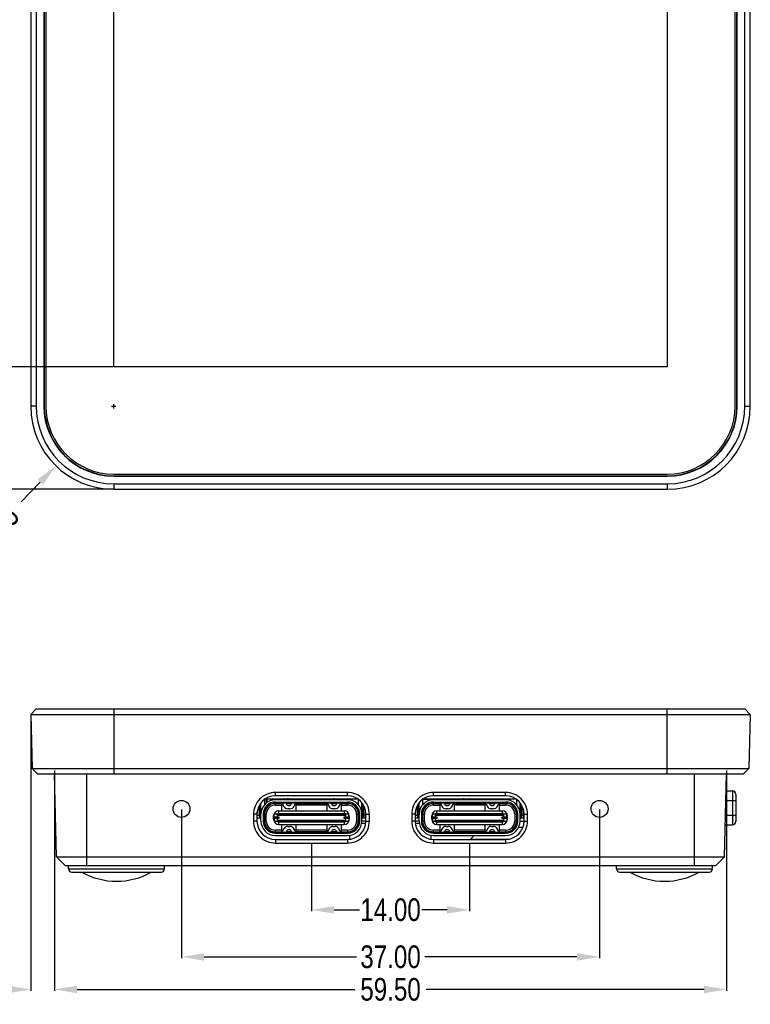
# Model space of a CAD drawing. Header units: inches. Extents: x 305 to 542, y -189 to -15.
# Tile 2 of 7: x 339 to 404, y -189 to -102. Entities that reach past the tile are written whole.
import ezdxf

# ---------------------------------------------------------------- set-up
doc = ezdxf.new("R2010")
doc.units = ezdxf.units.IN
doc.header["$LTSCALE"] = 1.21
doc.header["$MEASUREMENT"] = 0
doc.header["$PDMODE"] = 3
doc.header["$PDSIZE"] = 0.3125
doc.layers.get('0').update_dxf_attribs({"linetype": 'CONTINUOUS'})
doc.layers.get('Defpoints').update_dxf_attribs({"linetype": 'CONTINUOUS'})
doc.layers.add('DIM', color=3, linetype='CONTINUOUS')
doc.styles.get("Standard").update_dxf_attribs({"font": 'txt', "width": 0.8})
doc.dimstyles.get("Standard").update_dxf_attribs({"dimtxt": 0.15625, "dimasz": 0.1875, "dimexe": 0.125, "dimexo": 0.0625, "dimgap": 0.09, "dimtad": 0, "dimtih": 1, "dimtoh": 1, "dimzin": 4, "dimdsep": 46, "dimtxsty": 'Standard', "dimblk": '_FILLED', "dimblk1": '_FILLED', "dimblk2": '_FILLED', "dimcen": 0.09, "dimazin": 1, "dimtp": 0.01, "dimtm": 0.01, "dimtfac": 1, "dimtofl": 0, "dimtmove": 0, "dimatfit": 3, "dimldrblk": '_FILLED', "dimfxl": 1, "dimtolj": 1, "dimtzin": 4, "dimarcsym": 0})

# ---------------------------------------------------------------- blocks, each defined once
blk = doc.blocks.new('_FILLED')
at = {"color": 0, "linetype": 'ByBlock'}
blk.add_solid([(0, 0), (-1, 0.167), (-1, -0.167)], dxfattribs=at)
blk = doc.blocks.new('*D29')
at = {"layer": 'Defpoints', "color": 0}
for p in [(347.353, -59.448), (334.466, -132.888), (347.353, -132.888)]:
    blk.add_point(p, dxfattribs=at)
at = {"layer": 'DIM', "color": 0, "lineweight": -2}
for p, q in [((347.29, -59.448), (334.341, -59.448)), ((334.466, -61.448), (334.466, -79.578)), ((334.466, -130.888), (334.466, -112.758)), ((347.29, -132.888), (334.341, -132.888))]:
    blk.add_line(p, q, dxfattribs=at)
at = {"layer": 'DIM', "color": 0, "lineweight": -2, "xscale": 2, "yscale": 2, "zscale": 2}
for p, rotation in [((334.466, -59.448), 90), ((334.466, -132.888), 270)]:
    blk.add_blockref('_FILLED', p, dxfattribs=dict(at, rotation=rotation))
at = {"layer": 'DIM', "color": 0, "insert": (334.466, -96.168), "char_height": 2.5, "attachment_point": 5, "rotation": 90}
blk.add_mtext('\\A1;73.44%%p0.15 LENS V.A', dxfattribs=at)
blk = doc.blocks.new('*D31')
at = {"layer": 'Defpoints', "color": 0}
for p in [(347.353, -48.611), (328.994, -143.725), (347.353, -143.725)]:
    blk.add_point(p, dxfattribs=at)
at = {"layer": 'DIM', "color": 0, "lineweight": -2}
for p, q in [((347.29, -48.611), (328.869, -48.611)), ((328.994, -50.611), (328.994, -93.412)), ((328.994, -141.725), (328.994, -98.925)), ((347.29, -143.725), (328.869, -143.725))]:
    blk.add_line(p, q, dxfattribs=at)
at = {"layer": 'DIM', "color": 0, "lineweight": -2, "xscale": 2, "yscale": 2, "zscale": 2}
for p, rotation in [((328.994, -48.611), 90), ((328.994, -143.725), 270)]:
    blk.add_blockref('_FILLED', p, dxfattribs=dict(at, rotation=rotation))
at = {"layer": 'DIM', "color": 0, "insert": (328.994, -96.168), "char_height": 2, "attachment_point": 5, "rotation": 90}
blk.add_mtext('\\A1;95.11', dxfattribs=at)
blk = doc.blocks.new('*D34')
at = {"layer": 'Defpoints', "color": 0}
for p in [(347.333, -136.388), (342.221, -141.664)]:
    blk.add_point(p, dxfattribs=at)
at = {"layer": 'DIM', "color": 0, "lineweight": -2}
for p, q in [((347.135, -136.388), (347.531, -136.388)), ((347.333, -136.586), (347.333, -136.19)), ((339.127, -144.856), (340.829, -143.1))]:
    blk.add_line(p, q, dxfattribs=at)
at = {"layer": 'DIM', "color": 0, "lineweight": -2, "xscale": 2, "yscale": 2, "zscale": 2, "rotation": 45.89850175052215}
blk.add_blockref('_FILLED', (342.221, -141.664), dxfattribs=at)
at = {"layer": 'DIM', "color": 0, "insert": (335.724, -148.368), "char_height": 2, "attachment_point": 5, "rotation": 45.8985}
blk.add_mtext('\\A1;4*R7.35', dxfattribs=at)
blk = doc.blocks.new('*D47')
at = {"layer": 'Defpoints', "color": 0}
for p in [(364.833, -175.031), (378.833, -175.031), (378.833, -180.944)]:
    blk.add_point(p, dxfattribs=at)
at = {"layer": 'DIM', "color": 0, "lineweight": -2}
for p, q in [((364.833, -175.093), (364.833, -181.069)), ((378.833, -175.093), (378.833, -181.069)), ((366.833, -180.944), (369.076, -180.944)), ((376.833, -180.944), (374.589, -180.944))]:
    blk.add_line(p, q, dxfattribs=at)
at = {"layer": 'DIM', "color": 0, "lineweight": -2, "xscale": 2, "yscale": 2, "zscale": 2, "rotation": 180}
blk.add_blockref('_FILLED', (364.833, -180.944), dxfattribs=at)
at = {"layer": 'DIM', "color": 0, "lineweight": -2, "xscale": 2, "yscale": 2, "zscale": 2}
blk.add_blockref('_FILLED', (378.833, -180.944), dxfattribs=at)
at = {"layer": 'DIM', "color": 0, "insert": (371.833, -180.944), "char_height": 2, "attachment_point": 5}
blk.add_mtext('\\A1;14.00', dxfattribs=at)
blk = doc.blocks.new('*D48')
at = {"layer": 'Defpoints', "color": 0}
for p in [(353.333, -172.015), (390.333, -172.015), (390.333, -185.107)]:
    blk.add_point(p, dxfattribs=at)
at = {"layer": 'DIM', "color": 0, "lineweight": -2}
for p, q in [((353.333, -172.077), (353.333, -185.232)), ((390.333, -172.077), (390.333, -185.232)), ((355.333, -185.107), (368.81, -185.107)), ((388.333, -185.107), (374.856, -185.107))]:
    blk.add_line(p, q, dxfattribs=at)
at = {"layer": 'DIM', "color": 0, "lineweight": -2, "xscale": 2, "yscale": 2, "zscale": 2, "rotation": 180}
blk.add_blockref('_FILLED', (353.333, -185.107), dxfattribs=at)
at = {"layer": 'DIM', "color": 0, "lineweight": -2, "xscale": 2, "yscale": 2, "zscale": 2}
blk.add_blockref('_FILLED', (390.333, -185.107), dxfattribs=at)
at = {"layer": 'DIM', "color": 0, "insert": (371.833, -185.107), "char_height": 2, "attachment_point": 5}
blk.add_mtext('\\A1;37.00', dxfattribs=at)
blk = doc.blocks.new('*D54')
at = {"layer": 'Defpoints', "color": 0}
for p in [(342.083, -168.565), (401.583, -168.565), (401.583, -187.99)]:
    blk.add_point(p, dxfattribs=at)
at = {"layer": 'DIM', "color": 0, "lineweight": -2}
for p, q in [((342.083, -168.627), (342.083, -188.115)), ((401.583, -168.627), (401.583, -188.115)), ((344.083, -187.99), (368.676, -187.99)), ((399.583, -187.99), (374.99, -187.99))]:
    blk.add_line(p, q, dxfattribs=at)
at = {"layer": 'DIM', "color": 0, "lineweight": -2, "xscale": 2, "yscale": 2, "zscale": 2, "rotation": 180}
blk.add_blockref('_FILLED', (342.083, -187.99), dxfattribs=at)
at = {"layer": 'DIM', "color": 0, "lineweight": -2, "xscale": 2, "yscale": 2, "zscale": 2}
blk.add_blockref('_FILLED', (401.583, -187.99), dxfattribs=at)
at = {"layer": 'DIM', "color": 0, "insert": (371.833, -187.99), "char_height": 2, "attachment_point": 5}
blk.add_mtext('\\A1;59.50', dxfattribs=at)
blk = doc.blocks.new('*D55')
at = {"layer": 'Defpoints', "color": 0}
for p in [(339.996, -163.665), (342.083, -168.565), (339.996, -187.99)]:
    blk.add_point(p, dxfattribs=at)
at = {"layer": 'DIM', "color": 0, "lineweight": -2}
for p, q in [((339.996, -163.727), (339.996, -188.115)), ((342.083, -168.627), (342.083, -188.115)), ((337.996, -187.99), (335.996, -187.99)), ((344.083, -187.99), (346.083, -187.99))]:
    blk.add_line(p, q, dxfattribs=at)
at = {"layer": 'DIM', "color": 0, "lineweight": -2, "xscale": 2, "yscale": 2, "zscale": 2}
blk.add_blockref('_FILLED', (339.996, -187.99), dxfattribs=at)
at = {"layer": 'DIM', "color": 0, "lineweight": -2, "xscale": 2, "yscale": 2, "zscale": 2, "rotation": 180}
blk.add_blockref('_FILLED', (342.083, -187.99), dxfattribs=at)
at = {"layer": 'DIM', "color": 0, "insert": (333.639, -187.99), "char_height": 2, "attachment_point": 5}
blk.add_mtext('\\A1;2.09', dxfattribs=at)

msp = doc.modelspace()

# ---------------------------------------------------------------- linework, layer by layer
at = {"color": 7, "linetype": 'Continuous'}
for p, q in [((339.987, -55.948), (339.987, -136.388)), ((340.474, -55.948), (340.474, -136.388)), ((341.152, -55.948), (341.152, -136.388)), ((341.183, -55.948), (341.183, -136.388)), ((341.333, -55.948), (341.333, -136.388)), ((402.333, -136.388), (402.333, -55.948)), ((402.483, -136.388), (402.483, -55.948)), ((402.514, -136.388), (402.514, -55.948)), ((403.192, -136.388), (403.192, -55.948)), ((403.679, -136.388), (403.679, -55.948)), ((347.353, -132.888), (347.353, -59.448)), ((396.313, -59.448), (396.313, -132.888)), ((396.313, -132.888), (347.353, -132.888)), ((340.474, -136.388), (339.987, -136.388)), ((341.152, -136.388), (341.183, -136.388)), ((402.483, -136.388), (402.514, -136.388)), ((403.192, -136.388), (403.679, -136.388)), ((347.333, -142.388), (396.333, -142.388)), ((347.333, -142.538), (396.333, -142.538)), ((347.333, -142.538), (347.333, -142.569)), ((347.333, -142.569), (396.333, -142.569)), ((396.333, -142.569), (396.333, -142.538)), ((347.333, -143.247), (396.333, -143.247)), ((347.333, -143.247), (347.333, -143.734)), ((347.333, -143.734), (396.333, -143.734)), ((396.333, -143.247), (396.333, -143.734)), ((340.474, -163.165), (339.987, -163.665)), ((339.987, -163.665), (340.112, -168.441)), ((339.987, -163.665), (403.679, -163.665)), ((340.474, -163.165), (403.192, -163.165)), ((347.333, -163.165), (347.333, -168.915)), ((396.333, -168.915), (396.333, -163.165)), ((403.192, -163.165), (403.679, -163.665)), ((403.679, -163.665), (403.554, -168.441)), ((340.599, -168.915), (340.112, -168.441)), ((340.112, -168.441), (403.554, -168.441)), ((340.599, -168.915), (403.067, -168.915)), ((342.275, -176.265), (342.083, -168.915)), ((344.933, -168.915), (344.933, -177.015)), ((398.733, -177.015), (398.733, -168.915)), ((401.391, -176.265), (401.583, -168.915)), ((403.554, -168.441), (403.067, -168.915)), ((361.643, -170.855), (361.643, -170.555)), ((368.023, -170.555), (361.643, -170.555)), ((368.023, -170.855), (368.023, -170.555)), ((382.023, -170.555), (375.643, -170.555)), ((375.643, -170.855), (375.643, -170.555)), ((382.023, -170.855), (382.023, -170.555)), ((401.544, -170.415), (402.093, -170.415)), ((402.093, -170.415), (402.093, -173.415)), ((402.393, -170.715), (402.393, -173.115)), ((360.343, -172.805), (360.343, -171.505)), ((360.343, -171.505), (360.363, -171.505)), ((360.363, -173.085), (360.363, -171.498)), ((360.663, -171.2), (360.663, -171.662)), ((360.663, -171.505), (360.743, -171.505)), ((360.683, -171.595), (360.683, -171.642)), ((360.726, -171.595), (360.683, -171.595)), ((360.778, -171.547), (360.743, -171.505)), ((360.773, -171.115), (368.891, -171.115)), ((360.808, -171.115), (360.808, -171.116)), ((360.833, -171.115), (360.833, -171.495)), ((360.883, -171.165), (360.883, -171.456)), ((361.083, -171.165), (360.883, -171.165)), ((361.083, -171.115), (361.083, -171.165)), ((361.233, -171.155), (361.233, -171.275)), ((361.233, -171.155), (368.433, -171.155)), ((361.383, -171.155), (361.383, -171.115)), ((361.633, -171.115), (361.633, -171.155)), ((361.638, -171.525), (362.252, -171.525)), ((368.023, -170.855), (361.643, -170.855)), ((368.023, -171.205), (361.643, -171.205)), ((361.643, -171.405), (361.643, -171.505)), ((361.643, -171.405), (368.023, -171.405)), ((368.023, -171.505), (361.643, -171.505)), ((361.643, -171.675), (361.643, -171.525)), ((361.648, -171.155), (361.648, -171.115)), ((361.693, -171.155), (361.693, -171.115)), ((362.183, -171.525), (362.183, -172.185)), ((362.193, -171.155), (362.193, -171.115)), ((362.284, -171.565), (362.373, -171.766)), ((362.423, -171.115), (362.423, -171.155)), ((362.433, -171.115), (362.433, -171.155)), ((362.443, -171.13), (362.433, -171.13)), ((362.443, -171.155), (362.443, -171.115)), ((362.483, -171.205), (362.483, -171.155)), ((362.647, -171.645), (362.586, -171.505)), ((362.595, -171.525), (363.071, -171.525)), ((362.683, -171.115), (362.683, -171.155)), ((362.813, -171.13), (362.683, -171.13)), ((362.813, -171.13), (362.813, -171.155)), ((362.863, -171.205), (362.863, -171.155)), ((362.863, -171.525), (362.863, -171.505)), ((362.933, -171.155), (362.933, -171.135)), ((362.933, -171.135), (362.983, -171.135)), ((362.983, -171.155), (362.983, -171.115)), ((363.08, -171.505), (363.019, -171.645)), ((363.183, -171.115), (363.183, -171.155)), ((363.183, -171.135), (363.308, -171.135)), ((363.293, -171.766), (363.382, -171.565)), ((363.305, -171.145), (363.305, -171.155)), ((363.305, -171.145), (363.483, -171.145)), ((363.323, -171.115), (363.323, -171.118)), ((363.336, -171.155), (363.336, -171.115)), ((363.414, -171.525), (366.252, -171.525)), ((363.483, -171.155), (363.483, -171.115)), ((363.483, -172.185), (363.483, -171.525)), ((363.683, -171.115), (363.683, -171.155)), ((363.683, -171.135), (363.983, -171.135)), ((363.762, -171.525), (363.733, -171.505)), ((363.836, -171.135), (363.836, -171.115)), ((363.883, -171.505), (363.883, -171.525)), ((363.983, -171.155), (363.983, -171.115)), ((364.183, -171.115), (364.183, -171.155)), ((364.183, -171.135), (364.233, -171.135)), ((364.233, -171.115), (364.233, -171.155)), ((364.285, -171.525), (364.256, -171.505)), ((364.483, -171.155), (364.483, -171.115)), ((364.683, -171.115), (364.683, -171.155)), ((364.707, -171.135), (364.983, -171.135)), ((364.979, -171.155), (364.983, -171.133)), ((364.983, -171.155), (364.983, -171.115)), ((365.183, -171.115), (365.183, -171.155)), ((365.183, -171.131), (365.483, -171.131)), ((365.41, -171.505), (365.381, -171.525)), ((365.483, -171.155), (365.483, -171.115)), ((365.683, -171.115), (365.683, -171.155)), ((365.683, -171.131), (365.983, -171.131)), ((365.783, -171.525), (365.783, -171.505)), ((365.933, -171.505), (365.904, -171.525)), ((365.983, -171.155), (365.983, -171.115)), ((366.183, -171.115), (366.183, -171.155)), ((366.183, -171.131), (366.463, -171.131)), ((366.183, -171.525), (366.183, -172.185)), ((366.284, -171.565), (366.373, -171.766)), ((366.467, -171.155), (366.463, -171.131)), ((366.463, -171.131), (366.483, -171.131)), ((366.483, -171.155), (366.483, -171.115)), ((366.647, -171.645), (366.586, -171.505)), ((366.595, -171.525), (367.071, -171.525)), ((366.683, -171.115), (366.683, -171.155)), ((366.803, -171.155), (366.803, -171.205)), ((366.803, -171.505), (366.803, -171.525)), ((366.983, -171.155), (366.983, -171.115)), ((367.08, -171.505), (367.019, -171.645)), ((367.183, -171.205), (367.183, -171.155)), ((367.223, -171.115), (367.223, -171.155)), ((367.233, -171.155), (367.233, -171.115)), ((367.243, -171.155), (367.243, -171.115)), ((367.293, -171.766), (367.382, -171.565)), ((367.414, -171.525), (368.028, -171.525)), ((367.473, -171.155), (367.473, -171.115)), ((367.483, -172.185), (367.483, -171.525)), ((367.973, -171.155), (367.973, -171.115)), ((368.023, -171.115), (368.023, -171.155)), ((368.043, -171.13), (368.023, -171.13)), ((368.023, -171.14), (368.043, -171.14)), ((368.023, -171.505), (368.023, -171.405)), ((368.023, -171.525), (368.023, -171.675)), ((368.043, -171.155), (368.043, -171.115)), ((368.283, -171.115), (368.283, -171.155)), ((368.408, -171.115), (368.408, -171.155)), ((368.433, -171.275), (368.433, -171.155)), ((368.923, -171.505), (368.888, -171.547)), ((368.923, -171.505), (369.003, -171.505)), ((368.983, -171.595), (368.94, -171.595)), ((368.983, -171.595), (368.983, -171.642)), ((369.003, -171.662), (369.003, -171.2)), ((369.303, -173.085), (369.303, -171.499)), ((369.303, -171.505), (369.308, -171.505)), ((369.323, -171.505), (369.323, -172.805)), ((374.343, -171.505), (374.363, -171.505)), ((374.343, -172.805), (374.343, -171.505)), ((374.363, -173.085), (374.363, -171.498)), ((374.663, -171.2), (374.663, -171.662)), ((374.663, -171.505), (374.743, -171.505)), ((374.726, -171.595), (374.683, -171.595)), ((374.683, -171.595), (374.683, -171.642)), ((374.708, -171.165), (375.233, -171.165)), ((374.778, -171.547), (374.743, -171.505)), ((374.773, -171.115), (382.891, -171.115)), ((375.233, -171.155), (382.433, -171.155)), ((375.233, -171.155), (375.233, -171.275)), ((375.383, -171.155), (375.383, -171.115)), ((375.633, -171.115), (375.633, -171.155)), ((375.638, -171.525), (376.252, -171.525)), ((382.023, -170.855), (375.643, -170.855)), ((382.023, -171.205), (375.643, -171.205)), ((375.643, -171.405), (382.023, -171.405)), ((375.643, -171.405), (375.643, -171.505)), ((382.023, -171.505), (375.643, -171.505)), ((375.643, -171.675), (375.643, -171.525)), ((375.648, -171.155), (375.648, -171.115)), ((375.693, -171.155), (375.693, -171.115)), ((376.183, -171.525), (376.183, -172.185)), ((376.193, -171.155), (376.193, -171.115)), ((376.284, -171.565), (376.373, -171.766)), ((376.423, -171.115), (376.423, -171.155)), ((376.443, -171.155), (376.443, -171.115)), ((376.483, -171.205), (376.483, -171.155)), ((376.647, -171.645), (376.586, -171.505)), ((376.595, -171.525), (377.071, -171.525)), ((376.683, -171.115), (376.683, -171.155)), ((376.858, -171.115), (376.858, -171.155)), ((376.863, -171.205), (376.863, -171.155)), ((376.863, -171.525), (376.863, -171.505)), ((376.983, -171.155), (376.983, -171.115)), ((377.08, -171.505), (377.019, -171.645)), ((377.183, -171.115), (377.183, -171.155)), ((377.293, -171.766), (377.382, -171.565)), ((377.414, -171.525), (380.252, -171.525)), ((377.458, -171.155), (377.458, -171.115)), ((377.483, -171.155), (377.483, -171.115)), ((377.483, -172.185), (377.483, -171.525)), ((377.683, -171.115), (377.683, -171.155)), ((377.762, -171.525), (377.733, -171.505)), ((377.883, -171.505), (377.883, -171.525)), ((377.983, -171.155), (377.983, -171.115)), ((378.183, -171.115), (378.183, -171.155)), ((378.218, -171.115), (378.218, -171.155)), ((378.218, -171.115), (378.218, -171.155)), ((378.228, -171.145), (378.483, -171.145)), ((378.228, -171.145), (378.228, -171.155)), ((378.253, -171.145), (378.253, -171.155)), ((378.285, -171.525), (378.256, -171.505)), ((378.259, -171.128), (378.259, -171.115)), ((378.284, -171.155), (378.284, -171.115)), ((378.314, -171.155), (378.314, -171.115)), ((378.456, -171.145), (378.456, -171.155)), ((378.483, -171.155), (378.483, -171.115)), ((378.683, -171.115), (378.683, -171.155)), ((378.683, -171.145), (378.863, -171.145)), ((378.73, -171.145), (378.73, -171.155)), ((378.76, -171.155), (378.76, -171.145)), ((378.802, -171.115), (378.802, -171.155)), ((378.832, -171.115), (378.832, -171.155)), ((378.873, -171.14), (378.862, -171.14)), ((378.863, -171.155), (378.863, -171.145)), ((378.873, -171.14), (378.873, -171.155)), ((378.898, -171.115), (378.898, -171.155)), ((378.983, -171.155), (378.983, -171.115)), ((379.183, -171.115), (379.183, -171.155)), ((379.231, -171.145), (379.483, -171.145)), ((379.231, -171.145), (379.231, -171.155)), ((379.261, -171.155), (379.261, -171.115)), ((379.41, -171.505), (379.381, -171.525)), ((379.483, -171.155), (379.483, -171.115)), ((379.683, -171.115), (379.683, -171.155)), ((379.983, -171.14), (379.683, -171.14)), ((379.783, -171.525), (379.783, -171.505)), ((379.933, -171.505), (379.904, -171.525)), ((379.983, -171.155), (379.983, -171.115)), ((380.183, -171.115), (380.183, -171.155)), ((380.183, -171.145), (380.31, -171.145)), ((380.183, -171.525), (380.183, -172.185)), ((380.28, -171.145), (380.28, -171.155)), ((380.284, -171.565), (380.373, -171.766)), ((380.31, -171.155), (380.31, -171.145)), ((380.483, -171.155), (380.483, -171.115)), ((380.647, -171.645), (380.586, -171.505)), ((380.595, -171.525), (381.071, -171.525)), ((380.683, -171.115), (380.683, -171.155)), ((380.803, -171.155), (380.803, -171.205)), ((380.803, -171.505), (380.803, -171.525)), ((380.983, -171.155), (380.983, -171.115)), ((381.08, -171.505), (381.019, -171.645)), ((381.183, -171.205), (381.183, -171.155)), ((381.223, -171.115), (381.223, -171.155)), ((381.223, -171.135), (381.243, -171.135)), ((381.243, -171.155), (381.243, -171.115)), ((381.293, -171.766), (381.382, -171.565)), ((381.414, -171.525), (382.028, -171.525)), ((381.473, -171.155), (381.473, -171.115)), ((381.483, -172.185), (381.483, -171.525)), ((381.973, -171.155), (381.973, -171.115)), ((382.023, -171.115), (382.023, -171.155)), ((382.023, -171.135), (382.043, -171.135)), ((382.023, -171.505), (382.023, -171.405)), ((382.023, -171.525), (382.023, -171.675)), ((382.043, -171.155), (382.043, -171.115)), ((382.283, -171.115), (382.283, -171.155)), ((382.283, -171.135), (382.917, -171.135)), ((382.393, -171.115), (382.393, -171.135)), ((382.433, -171.275), (382.433, -171.155)), ((382.723, -171.115), (382.723, -171.135)), ((382.923, -171.505), (382.888, -171.547)), ((382.923, -171.505), (383.003, -171.505)), ((382.983, -171.595), (382.94, -171.595)), ((382.983, -171.595), (382.983, -171.642)), ((383.003, -171.662), (383.003, -171.2)), ((383.303, -173.085), (383.303, -171.499)), ((383.303, -171.505), (383.307, -171.505)), ((383.323, -171.505), (383.323, -172.805)), ((401.521, -171.265), (402.393, -171.265)), ((360.013, -172.485), (359.705, -172.493)), ((359.705, -172.493), (359.705, -173.093)), ((360.013, -172.485), (360.013, -173.085)), ((360.043, -172.805), (360.043, -172.25)), ((360.193, -171.761), (360.193, -172.605)), ((360.363, -171.905), (360.343, -171.905)), ((360.343, -172.055), (360.363, -172.055)), ((360.363, -172.255), (360.343, -172.255)), ((360.343, -172.405), (360.363, -172.405)), ((360.563, -172.485), (360.563, -173.085)), ((360.663, -172.485), (360.563, -172.485)), ((360.663, -172.485), (360.663, -173.085)), ((360.683, -173.085), (360.683, -172.292)), ((360.683, -172.485), (360.833, -172.485)), ((360.833, -173.085), (360.833, -172.485)), ((361.538, -172.71), (361.538, -172.475)), ((368.128, -172.475), (361.538, -172.475)), ((361.643, -171.675), (362.183, -171.675)), ((361.828, -172.56), (361.794, -172.475)), ((361.908, -172.47), (361.908, -172.435)), ((363.758, -172.435), (361.908, -172.435)), ((361.908, -172.474), (361.908, -172.47)), ((361.938, -172.415), (361.938, -172.185)), ((361.938, -172.185), (367.728, -172.185)), ((361.938, -172.415), (367.728, -172.415)), ((362.258, -172.435), (362.258, -172.475)), ((362.739, -171.705), (362.927, -171.705)), ((362.927, -172.005), (362.739, -172.005)), ((363.408, -172.475), (363.408, -172.435)), ((366.183, -171.675), (363.483, -171.675)), ((363.758, -172.435), (363.758, -172.475)), ((363.758, -172.47), (363.958, -172.47)), ((363.958, -172.475), (363.958, -172.435)), ((364.208, -172.435), (363.958, -172.435)), ((364.208, -172.435), (364.208, -172.475)), ((364.208, -172.47), (364.458, -172.47)), ((364.458, -172.475), (364.458, -172.435)), ((364.708, -172.435), (364.458, -172.435)), ((364.708, -172.435), (364.708, -172.475)), ((364.708, -172.47), (364.958, -172.47)), ((364.958, -172.475), (364.958, -172.435)), ((365.208, -172.435), (364.958, -172.435)), ((365.208, -172.435), (365.208, -172.475)), ((365.208, -172.47), (365.458, -172.47)), ((365.458, -172.475), (365.458, -172.435)), ((365.708, -172.435), (365.458, -172.435)), ((365.708, -172.435), (365.708, -172.475)), ((365.708, -172.47), (365.908, -172.47)), ((365.908, -172.475), (365.908, -172.435)), ((367.758, -172.435), (365.908, -172.435)), ((366.258, -172.435), (366.258, -172.475)), ((366.739, -171.705), (366.927, -171.705)), ((366.927, -172.005), (366.739, -172.005)), ((367.408, -172.475), (367.408, -172.435)), ((367.483, -171.675), (368.023, -171.675)), ((367.728, -172.185), (367.728, -172.415)), ((367.758, -172.435), (367.758, -172.47)), ((367.758, -172.474), (367.758, -172.47)), ((367.838, -172.56), (367.872, -172.475)), ((368.128, -172.71), (368.128, -172.475)), ((368.833, -172.485), (368.833, -173.085)), ((368.833, -172.485), (368.983, -172.485)), ((368.983, -172.292), (368.983, -173.085)), ((369.003, -173.085), (369.003, -172.485)), ((369.103, -172.485), (369.003, -172.485)), ((369.103, -173.085), (369.103, -172.485)), ((369.323, -171.905), (369.303, -171.905)), ((369.303, -172.055), (369.323, -172.055)), ((369.323, -172.255), (369.303, -172.255)), ((369.303, -172.405), (369.323, -172.405)), ((369.473, -172.605), (369.473, -171.764)), ((369.623, -172.805), (369.623, -172.26)), ((369.653, -173.085), (369.653, -172.485)), ((369.653, -172.485), (369.961, -172.493)), ((369.961, -173.093), (369.961, -172.493)), ((374.013, -172.485), (373.705, -172.493)), ((373.705, -172.493), (373.705, -173.093)), ((374.013, -172.485), (374.013, -173.085)), ((374.043, -172.805), (374.043, -172.249)), ((374.193, -171.76), (374.193, -172.605)), ((374.363, -171.905), (374.343, -171.905)), ((374.343, -172.055), (374.363, -172.055)), ((374.363, -172.255), (374.343, -172.255)), ((374.343, -172.405), (374.363, -172.405)), ((374.663, -172.485), (374.563, -172.485)), ((374.563, -172.485), (374.563, -173.085)), ((374.663, -172.485), (374.663, -173.085)), ((374.683, -173.085), (374.683, -172.292)), ((374.683, -172.485), (374.833, -172.485)), ((374.833, -173.085), (374.833, -172.485)), ((382.128, -172.475), (375.538, -172.475)), ((375.538, -172.71), (375.538, -172.475)), ((375.643, -171.675), (376.183, -171.675)), ((375.828, -172.56), (375.794, -172.475)), ((377.758, -172.435), (375.908, -172.435)), ((375.908, -172.47), (375.908, -172.435)), ((375.908, -172.474), (375.908, -172.47)), ((375.938, -172.185), (381.728, -172.185)), ((375.938, -172.415), (375.938, -172.185)), ((375.938, -172.415), (381.728, -172.415)), ((376.258, -172.435), (376.258, -172.475)), ((376.739, -171.705), (376.927, -171.705)), ((376.927, -172.005), (376.739, -172.005)), ((377.408, -172.475), (377.408, -172.435)), ((380.183, -171.675), (377.483, -171.675)), ((377.758, -172.435), (377.758, -172.475)), ((377.758, -172.47), (377.958, -172.47)), ((378.208, -172.435), (377.958, -172.435)), ((377.958, -172.475), (377.958, -172.435)), ((378.208, -172.435), (378.208, -172.475)), ((378.208, -172.47), (378.458, -172.47)), ((378.708, -172.435), (378.458, -172.435)), ((378.458, -172.475), (378.458, -172.435)), ((378.708, -172.435), (378.708, -172.475)), ((378.708, -172.47), (378.958, -172.47)), ((379.208, -172.435), (378.958, -172.435)), ((378.958, -172.475), (378.958, -172.435)), ((379.208, -172.435), (379.208, -172.475)), ((379.208, -172.47), (379.458, -172.47)), ((379.708, -172.435), (379.458, -172.435)), ((379.458, -172.475), (379.458, -172.435)), ((379.708, -172.435), (379.708, -172.475)), ((379.708, -172.47), (379.908, -172.47)), ((381.758, -172.435), (379.908, -172.435)), ((379.908, -172.475), (379.908, -172.435)), ((380.258, -172.435), (380.258, -172.475)), ((380.739, -171.705), (380.927, -171.705)), ((380.927, -172.005), (380.739, -172.005)), ((381.408, -172.475), (381.408, -172.435)), ((381.483, -171.675), (382.023, -171.675)), ((381.728, -172.185), (381.728, -172.415)), ((381.758, -172.435), (381.758, -172.47)), ((381.758, -172.474), (381.758, -172.47)), ((381.838, -172.56), (381.872, -172.475)), ((382.128, -172.71), (382.128, -172.475)), ((382.833, -172.485), (382.983, -172.485)), ((382.833, -172.485), (382.833, -173.085)), ((382.983, -172.292), (382.983, -173.085)), ((383.103, -172.485), (383.003, -172.485)), ((383.003, -173.085), (383.003, -172.485)), ((383.103, -173.085), (383.103, -172.485)), ((383.323, -171.905), (383.303, -171.905)), ((383.303, -172.055), (383.323, -172.055)), ((383.323, -172.255), (383.303, -172.255)), ((383.303, -172.405), (383.323, -172.405)), ((383.473, -172.605), (383.473, -171.764)), ((383.623, -172.805), (383.623, -172.261)), ((383.653, -172.485), (383.96, -172.493)), ((383.653, -173.085), (383.653, -172.485)), ((383.96, -173.093), (383.96, -172.493)), ((360.013, -173.085), (359.705, -173.093)), ((360.193, -172.605), (360.043, -172.605)), ((360.043, -172.805), (360.363, -172.805)), ((360.563, -173.085), (360.663, -173.085)), ((360.663, -172.71), (360.683, -172.71)), ((360.683, -172.86), (360.663, -172.86)), ((360.677, -172.86), (360.677, -172.71)), ((360.833, -173.085), (360.683, -173.085)), ((361.488, -172.935), (361.488, -172.635)), ((361.488, -172.635), (361.538, -172.635)), ((361.488, -172.71), (361.938, -172.71)), ((361.938, -172.86), (361.488, -172.86)), ((361.538, -172.935), (361.488, -172.935)), ((361.495, -172.86), (361.495, -172.71)), ((361.538, -172.86), (361.538, -173.095)), ((361.538, -173.095), (368.128, -173.095)), ((361.763, -172.71), (361.763, -172.86)), ((361.794, -173.095), (361.828, -173.01)), ((361.828, -172.71), (361.828, -172.56)), ((361.828, -172.56), (367.838, -172.56)), ((361.828, -173.01), (361.828, -172.86)), ((361.828, -173.01), (367.838, -173.01)), ((361.856, -172.86), (361.856, -172.71)), ((361.908, -173.135), (361.908, -173.1)), ((361.908, -173.135), (362.258, -173.135)), ((361.938, -172.71), (361.938, -172.86)), ((361.938, -173.385), (361.938, -173.155)), ((361.938, -173.155), (367.728, -173.155)), ((362.258, -173.095), (362.258, -173.135)), ((363.408, -173.135), (363.408, -173.095)), ((363.408, -173.135), (363.758, -173.135)), ((363.758, -173.095), (363.758, -173.135)), ((363.958, -173.135), (363.958, -173.095)), ((363.958, -173.135), (364.208, -173.135)), ((364.208, -173.095), (364.208, -173.135)), ((364.458, -173.135), (364.458, -173.095)), ((364.458, -173.135), (364.708, -173.135)), ((364.708, -173.095), (364.708, -173.135)), ((364.958, -173.135), (364.958, -173.095)), ((364.958, -173.135), (365.208, -173.135)), ((365.208, -173.095), (365.208, -173.135)), ((365.458, -173.135), (365.458, -173.095)), ((365.458, -173.135), (365.708, -173.135)), ((365.708, -173.095), (365.708, -173.135)), ((365.908, -173.135), (365.908, -173.095)), ((365.908, -173.135), (366.258, -173.135)), ((366.258, -173.095), (366.258, -173.135)), ((367.408, -173.135), (367.408, -173.095)), ((367.408, -173.135), (367.758, -173.135)), ((367.728, -172.86), (367.728, -172.71)), ((367.728, -172.71), (368.178, -172.71)), ((368.178, -172.86), (367.728, -172.86)), ((367.728, -173.155), (367.728, -173.385)), ((367.758, -173.1), (367.758, -173.135)), ((367.81, -172.71), (367.81, -172.86)), ((367.838, -172.56), (367.838, -172.71)), ((367.838, -172.86), (367.838, -173.01)), ((367.838, -173.01), (367.872, -173.095)), ((367.903, -172.86), (367.903, -172.71)), ((368.128, -172.635), (368.178, -172.635)), ((368.128, -172.86), (368.128, -173.095)), ((368.178, -172.935), (368.128, -172.935)), ((368.171, -172.71), (368.171, -172.86)), ((368.178, -172.935), (368.178, -172.635)), ((368.983, -173.085), (368.833, -173.085)), ((368.983, -172.71), (369.003, -172.71)), ((369.003, -172.86), (368.983, -172.86)), ((368.989, -172.71), (368.989, -172.86)), ((369.003, -173.085), (369.103, -173.085)), ((369.287, -173.265), (369.629, -173.265)), ((369.303, -172.805), (369.623, -172.805)), ((369.303, -173.065), (369.653, -173.065)), ((369.623, -172.605), (369.473, -172.605)), ((369.653, -172.495), (369.623, -172.495)), ((369.653, -173.085), (369.961, -173.093)), ((374.013, -173.085), (373.705, -173.093)), ((374.043, -172.495), (374.013, -172.495)), ((374.013, -173.065), (374.363, -173.065)), ((374.036, -173.265), (374.379, -173.265)), ((374.193, -172.605), (374.043, -172.605)), ((374.043, -172.805), (374.363, -172.805)), ((374.563, -173.085), (374.663, -173.085)), ((374.663, -172.71), (374.683, -172.71)), ((374.683, -172.86), (374.663, -172.86)), ((374.677, -172.86), (374.677, -172.71)), ((374.833, -173.085), (374.683, -173.085)), ((375.488, -172.635), (375.538, -172.635)), ((375.488, -172.935), (375.488, -172.635)), ((375.488, -172.71), (375.938, -172.71)), ((375.938, -172.86), (375.488, -172.86)), ((375.538, -172.935), (375.488, -172.935)), ((375.495, -172.86), (375.495, -172.71)), ((375.538, -172.86), (375.538, -173.095)), ((375.538, -173.095), (382.128, -173.095)), ((375.763, -172.71), (375.763, -172.86)), ((375.794, -173.095), (375.828, -173.01)), ((375.828, -172.56), (381.838, -172.56)), ((375.828, -172.71), (375.828, -172.56)), ((375.828, -173.01), (375.828, -172.86)), ((375.828, -173.01), (381.838, -173.01)), ((375.856, -172.86), (375.856, -172.71)), ((375.908, -173.135), (375.908, -173.1)), ((375.908, -173.135), (376.258, -173.135)), ((375.938, -172.71), (375.938, -172.86)), ((375.938, -173.155), (381.728, -173.155)), ((375.938, -173.385), (375.938, -173.155)), ((376.258, -173.095), (376.258, -173.135)), ((377.408, -173.135), (377.408, -173.095)), ((377.408, -173.135), (377.758, -173.135)), ((377.758, -173.095), (377.758, -173.135)), ((377.958, -173.135), (377.958, -173.095)), ((377.958, -173.135), (378.208, -173.135)), ((378.208, -173.095), (378.208, -173.135)), ((378.458, -173.135), (378.458, -173.095)), ((378.458, -173.135), (378.708, -173.135)), ((378.708, -173.095), (378.708, -173.135)), ((378.958, -173.135), (378.958, -173.095)), ((378.958, -173.135), (379.208, -173.135)), ((379.208, -173.095), (379.208, -173.135)), ((379.458, -173.135), (379.458, -173.095)), ((379.458, -173.135), (379.708, -173.135)), ((379.708, -173.095), (379.708, -173.135)), ((379.908, -173.135), (379.908, -173.095)), ((379.908, -173.135), (380.258, -173.135)), ((380.258, -173.095), (380.258, -173.135)), ((381.408, -173.135), (381.408, -173.095)), ((381.408, -173.135), (381.758, -173.135)), ((381.728, -172.71), (382.178, -172.71)), ((381.728, -172.86), (381.728, -172.71)), ((382.178, -172.86), (381.728, -172.86)), ((381.728, -173.155), (381.728, -173.385)), ((381.758, -173.1), (381.758, -173.135)), ((381.81, -172.71), (381.81, -172.86)), ((381.838, -172.56), (381.838, -172.71)), ((381.838, -172.86), (381.838, -173.01)), ((381.838, -173.01), (381.872, -173.095)), ((381.903, -172.86), (381.903, -172.71)), ((382.128, -172.635), (382.178, -172.635)), ((382.128, -172.86), (382.128, -173.095)), ((382.178, -172.935), (382.128, -172.935)), ((382.171, -172.71), (382.171, -172.86)), ((382.178, -172.935), (382.178, -172.635)), ((382.983, -173.085), (382.833, -173.085)), ((382.983, -172.71), (383.003, -172.71)), ((383.003, -172.86), (382.983, -172.86)), ((382.989, -172.71), (382.989, -172.86)), ((383.003, -173.085), (383.103, -173.085)), ((383.649, -173.115), (383.3, -173.115)), ((383.303, -172.805), (383.623, -172.805)), ((383.623, -172.605), (383.473, -172.605)), ((383.653, -173.085), (383.96, -173.093)), ((401.487, -172.565), (402.393, -172.565)), ((360.833, -173.635), (360.833, -173.6)), ((360.928, -173.755), (360.955, -173.755)), ((361.638, -174.045), (362.252, -174.045)), ((361.643, -174.045), (361.643, -173.895)), ((362.183, -173.895), (361.643, -173.895)), ((361.643, -174.065), (361.643, -174.165)), ((361.643, -174.065), (368.023, -174.065)), ((361.643, -174.165), (368.023, -174.165)), ((361.938, -173.385), (367.728, -173.385)), ((362.183, -173.385), (362.183, -174.045)), ((362.373, -173.804), (362.284, -174.005)), ((362.586, -174.065), (362.647, -173.925)), ((363.071, -174.045), (362.595, -174.045)), ((362.739, -173.565), (362.927, -173.565)), ((362.927, -173.865), (362.739, -173.865)), ((363.019, -173.925), (363.08, -174.065)), ((363.382, -174.005), (363.293, -173.804)), ((366.252, -174.045), (363.414, -174.045)), ((363.483, -174.045), (363.483, -173.385)), ((366.183, -173.895), (363.483, -173.895)), ((366.183, -173.385), (366.183, -174.045)), ((366.373, -173.804), (366.284, -174.005)), ((366.586, -174.065), (366.647, -173.925)), ((367.071, -174.045), (366.595, -174.045)), ((366.739, -173.565), (366.927, -173.565)), ((366.927, -173.865), (366.739, -173.865)), ((367.019, -173.925), (367.08, -174.065)), ((367.382, -174.005), (367.293, -173.804)), ((367.414, -174.045), (368.028, -174.045)), ((367.483, -174.045), (367.483, -173.385)), ((368.023, -173.895), (367.483, -173.895)), ((368.023, -173.895), (368.023, -174.045)), ((368.023, -174.165), (368.023, -174.065)), ((368.738, -173.755), (368.711, -173.755)), ((368.833, -173.635), (368.833, -173.6)), ((374.833, -173.635), (374.833, -173.6)), ((374.928, -173.755), (374.955, -173.755)), ((375.638, -174.045), (376.252, -174.045)), ((376.183, -173.895), (375.643, -173.895)), ((375.643, -174.045), (375.643, -173.895)), ((375.643, -174.065), (382.023, -174.065)), ((375.643, -174.065), (375.643, -174.165)), ((375.643, -174.165), (382.023, -174.165)), ((375.938, -173.385), (381.728, -173.385)), ((376.183, -173.385), (376.183, -174.045)), ((376.373, -173.804), (376.284, -174.005)), ((376.586, -174.065), (376.647, -173.925)), ((377.071, -174.045), (376.595, -174.045)), ((376.739, -173.565), (376.927, -173.565)), ((376.927, -173.865), (376.739, -173.865)), ((377.019, -173.925), (377.08, -174.065)), ((377.382, -174.005), (377.293, -173.804)), ((380.252, -174.045), (377.414, -174.045)), ((377.483, -174.045), (377.483, -173.385)), ((380.183, -173.895), (377.483, -173.895)), ((380.183, -173.385), (380.183, -174.045)), ((380.373, -173.804), (380.284, -174.005)), ((380.586, -174.065), (380.647, -173.925)), ((381.071, -174.045), (380.595, -174.045)), ((380.739, -173.565), (380.927, -173.565)), ((380.927, -173.865), (380.739, -173.865)), ((381.019, -173.925), (381.08, -174.065)), ((381.382, -174.005), (381.293, -173.804)), ((381.414, -174.045), (382.028, -174.045)), ((381.483, -174.045), (381.483, -173.385)), ((382.023, -173.895), (381.483, -173.895)), ((382.023, -173.895), (382.023, -174.045)), ((382.023, -174.165), (382.023, -174.065)), ((382.738, -173.755), (382.711, -173.755)), ((382.833, -173.635), (382.833, -173.6)), ((383.539, -173.646), (383.168, -173.646)), ((401.465, -173.415), (402.093, -173.415)), ((361.643, -174.365), (368.023, -174.365)), ((361.643, -174.715), (361.643, -175.031)), ((361.643, -174.715), (368.023, -174.715)), ((361.643, -175.031), (368.023, -175.031)), ((368.023, -174.715), (368.023, -175.031)), ((368.233, -174.687), (368.233, -174.346)), ((375.433, -174.688), (375.433, -174.346)), ((375.643, -174.365), (382.023, -174.365)), ((375.643, -174.715), (382.023, -174.715)), ((375.643, -174.715), (375.643, -175.031)), ((375.643, -175.031), (382.023, -175.031)), ((378.914, -174.678), (382.303, -174.678)), ((382.023, -174.715), (382.023, -175.031)), ((343.045, -177.015), (342.275, -176.265)), ((342.275, -176.265), (401.391, -176.265)), ((401.391, -176.265), (400.621, -177.015)), ((343.045, -177.015), (400.621, -177.015)), ((343.333, -177.315), (343.333, -177.015)), ((343.333, -177.315), (351.833, -177.315)), ((343.633, -177.615), (351.533, -177.615)), ((351.833, -177.315), (351.833, -177.015)), ((391.833, -177.315), (391.833, -177.015)), ((391.833, -177.315), (400.333, -177.315)), ((392.133, -177.615), (400.033, -177.615)), ((400.333, -177.315), (400.333, -177.015))]:
    msp.add_line(p, q, dxfattribs=at)
for centre in [(353.333, -172.015), (390.333, -172.015)]:
    msp.add_circle(centre, 0.75, dxfattribs=at)
for centre, radius, start, end in [((347.333, -136.388), 7.346, 180, 270), ((347.333, -136.388), 6.859, 180, 270), ((347.333, -136.388), 6.181, 180, 270), ((347.333, -136.388), 6.15, 180, 270), ((347.333, -136.388), 6, 180, 270), ((396.333, -136.388), 7.346, 270, 0), ((396.333, -136.388), 6.859, 270, 0), ((396.333, -136.388), 6.181, 270, 0), ((396.333, -136.388), 6.15, 270, 0), ((396.333, -136.388), 6, 270, 0), ((402.093, -170.715), 0.3, 0, 90), ((361.643, -172.485), 1.63, 90, 180), ((361.643, -172.485), 1.28, 90, 180), ((361.643, -172.485), 1.08, 90, 180), ((361.643, -172.485), 0.98, 90, 180), ((361.643, -172.485), 0.96, 90, 180), ((361.708, -171.592), 0.0967, 116.29156, 136.39718), ((361.768, -171.592), 0.0967, 43.60282, 63.70844), ((362.193, -171.605), 0.1, 23.74949, 90), ((362.813, -171.16), 0.03, 10.43043, 90), ((363.473, -171.605), 0.1, 90, 156.25051), ((364.627, -171.295), 0.18, 51.36672, 71.64935), ((364.646, -171.379), 0.25, 63.759, 74.25978), ((366.193, -171.605), 0.1, 23.74949, 90), ((366.72, -171.379), 0.25, 95, 98.54676), ((366.84, -171.295), 0.18, 90, 128.63323), ((367.473, -171.605), 0.1, 90, 156.25051), ((367.898, -171.592), 0.0967, 116.29156, 136.39718), ((367.958, -171.592), 0.0967, 43.60282, 63.70844), ((368.023, -172.485), 1.63, 0, 90), ((368.023, -172.485), 1.28, 0, 90), ((368.023, -172.485), 1.08, 0, 90), ((368.023, -172.485), 0.98, 0, 90), ((368.023, -172.485), 0.96, 0, 90), ((375.643, -172.485), 1.63, 90, 180), ((375.643, -172.485), 1.28, 90, 180), ((375.643, -172.485), 1.08, 90, 180), ((375.643, -172.485), 0.98, 90, 180), ((375.643, -172.485), 0.96, 90, 180), ((375.708, -171.592), 0.0967, 116.29156, 136.39718), ((375.768, -171.592), 0.0967, 43.60282, 63.70844), ((376.193, -171.605), 0.1, 23.74949, 90), ((377.473, -171.605), 0.1, 90, 156.25051), ((378.259, -171.145), 0.0305, 90, 180), ((378.284, -171.145), 0.0305, 90, 180), ((378.832, -171.145), 0.0305, 0, 90), ((380.193, -171.605), 0.1, 23.74949, 90), ((381.473, -171.605), 0.1, 90, 156.25051), ((381.898, -171.592), 0.0967, 116.29156, 136.39718), ((381.958, -171.592), 0.0967, 43.60282, 63.70844), ((382.023, -172.485), 1.63, 0, 90), ((382.023, -172.485), 1.28, 0, 90), ((382.023, -172.485), 1.08, 0, 90), ((382.023, -172.485), 0.98, 0, 90), ((382.023, -172.485), 0.96, 0, 90), ((361.643, -172.485), 0.81, 90, 180), ((361.938, -172.635), 0.45, 90, 180), ((361.94, -172.637), 0.223, 131.83946, 133.12273), ((362.739, -171.605), 0.4, 203.74949, 270), ((362.739, -171.605), 0.1, 203.74949, 270), ((362.927, -171.605), 0.1, 270, 336.25051), ((362.927, -171.605), 0.4, 270, 336.25051), ((363.449, -172.473), 0.0415, 180.01102, 182.34866), ((363.716, -172.473), 0.0415, 357.65133, 359.98888), ((365.949, -172.473), 0.0415, 180.01103, 182.34867), ((366.216, -172.473), 0.0415, 357.65133, 359.98898), ((366.739, -171.605), 0.4, 203.74949, 270), ((366.739, -171.605), 0.1, 203.74949, 270), ((366.927, -171.605), 0.1, 270, 336.25051), ((366.927, -171.605), 0.4, 270, 336.25051), ((367.728, -172.635), 0.45, 0, 90), ((367.729, -172.634), 0.218, 46.87952, 48.19872), ((368.023, -172.485), 0.81, 0, 90), ((375.643, -172.485), 0.81, 90, 180), ((375.938, -172.635), 0.45, 90, 180), ((375.94, -172.637), 0.223, 131.83946, 133.12273), ((376.739, -171.605), 0.4, 203.74949, 270), ((376.739, -171.605), 0.1, 203.74949, 270), ((376.927, -171.605), 0.1, 270, 336.25051), ((376.927, -171.605), 0.4, 270, 336.25051), ((377.449, -172.473), 0.0415, 180.01102, 182.34866), ((377.716, -172.473), 0.0415, 357.65133, 359.98888), ((379.949, -172.473), 0.0415, 180.01103, 182.34867), ((380.216, -172.473), 0.0415, 357.65133, 359.98898), ((380.739, -171.605), 0.4, 203.74949, 270), ((380.739, -171.605), 0.1, 203.74949, 270), ((380.927, -171.605), 0.1, 270, 336.25051), ((380.927, -171.605), 0.4, 270, 336.25051), ((381.728, -172.635), 0.45, 0, 90), ((381.729, -172.634), 0.218, 46.87952, 48.19872), ((382.023, -172.485), 0.81, 0, 90), ((361.643, -173.085), 1.63, 180, 270), ((361.643, -173.085), 1.28, 180, 270), ((361.643, -173.085), 1.08, 180, 270), ((361.643, -173.085), 0.98, 180, 270), ((361.643, -173.085), 0.96, 180, 270), ((361.643, -173.085), 0.81, 180, 270), ((361.938, -172.935), 0.45, 180, 270), ((361.937, -172.936), 0.218, 226.88076, 228.19926), ((363.449, -173.097), 0.0415, 177.65133, 179.98898), ((363.716, -173.097), 0.0415, 0.01111, 2.34867), ((365.949, -173.097), 0.0415, 177.65133, 179.98898), ((366.216, -173.097), 0.0415, 0.01102, 2.34867), ((367.728, -172.935), 0.45, 270, 0), ((367.729, -172.936), 0.218, 311.80125, 313.12053), ((368.023, -173.085), 1.63, 270, 0), ((368.023, -173.085), 1.28, 270, 0), ((368.023, -173.085), 1.08, 270, 0), ((368.023, -173.085), 0.98, 270, 0), ((368.023, -173.085), 0.96, 270, 0), ((368.023, -173.085), 0.81, 270, 360), ((375.643, -173.085), 1.63, 180, 270), ((375.643, -173.085), 1.28, 180, 270), ((375.643, -173.085), 1.08, 180, 270), ((375.643, -173.085), 0.98, 180, 270), ((375.643, -173.085), 0.96, 180, 270), ((375.643, -173.085), 0.81, 180, 270), ((375.938, -172.935), 0.45, 180, 270), ((375.937, -172.936), 0.218, 226.88076, 228.19926), ((377.449, -173.097), 0.0415, 177.65133, 179.98898), ((377.716, -173.097), 0.0415, 0.01111, 2.34867), ((379.949, -173.097), 0.0415, 177.65133, 179.98898), ((380.216, -173.097), 0.0415, 0.01102, 2.34867), ((381.728, -172.935), 0.45, 270, 0), ((381.729, -172.936), 0.218, 311.80125, 313.12053), ((382.023, -173.085), 1.63, 270, 0), ((382.023, -173.085), 1.28, 270, 0), ((382.023, -173.085), 1.08, 270, 0), ((382.023, -173.085), 0.98, 270, 0), ((382.023, -173.085), 0.96, 270, 0), ((382.023, -173.085), 0.81, 270, 360), ((402.093, -173.115), 0.3, 270, 0), ((361.708, -173.978), 0.0967, 223.60282, 243.70844), ((361.768, -173.978), 0.0967, 296.29156, 316.39718), ((362.193, -173.965), 0.1, 270, 336.25051), ((362.083, -174.065), 0.15, 3.5244, 7.29678), ((362.739, -173.965), 0.4, 90, 156.25051), ((362.739, -173.965), 0.1, 90, 156.25051), ((362.927, -173.965), 0.4, 23.74949, 90), ((362.927, -173.965), 0.1, 23.74949, 90), ((363.473, -173.965), 0.1, 203.74949, 270), ((366.193, -173.965), 0.1, 270, 336.25051), ((366.739, -173.965), 0.4, 90, 156.25051), ((366.739, -173.965), 0.1, 90, 156.25051), ((366.927, -173.965), 0.4, 23.74949, 90), ((366.927, -173.965), 0.1, 23.74949, 90), ((367.473, -173.965), 0.1, 203.74949, 270), ((367.583, -174.065), 0.15, 172.66429, 176.47281), ((367.898, -173.978), 0.0967, 223.60282, 243.70844), ((367.958, -173.978), 0.0967, 296.29156, 316.39718), ((375.708, -173.978), 0.0967, 223.60282, 243.70844), ((375.768, -173.978), 0.0967, 296.29156, 316.39718), ((376.193, -173.965), 0.1, 270, 336.25051), ((376.083, -174.065), 0.15, 3.5244, 7.29678), ((376.739, -173.965), 0.4, 90, 156.25051), ((376.739, -173.965), 0.1, 90, 156.25051), ((376.927, -173.965), 0.4, 23.74949, 90), ((376.927, -173.965), 0.1, 23.74949, 90), ((377.473, -173.965), 0.1, 203.74949, 270), ((377.633, -173.165), 2, 332.89588, 333.54692), ((380.193, -173.965), 0.1, 270, 336.25051), ((380.739, -173.965), 0.4, 90, 156.25051), ((380.739, -173.965), 0.1, 90, 156.25051), ((380.927, -173.965), 0.4, 23.74949, 90), ((380.927, -173.965), 0.1, 23.74949, 90), ((381.473, -173.965), 0.1, 203.74949, 270), ((381.583, -174.065), 0.15, 172.66429, 176.47281), ((381.898, -173.978), 0.0967, 223.60282, 243.70844), ((381.958, -173.978), 0.0967, 296.29156, 316.39718), ((377.633, -173.165), 2, 308.74093, 323.01986), ((343.633, -177.315), 0.3, 180, 270), ((347.585, -172.104), 6.31, 240.83572, 299.16428), ((351.533, -177.315), 0.3, 270, 0), ((392.133, -177.315), 0.3, 180, 270), ((396.085, -172.104), 6.31, 240.83572, 299.16428), ((400.033, -177.315), 0.3, 270, 0)]:
    msp.add_arc(centre, radius, start, end, dxfattribs=at)
for centre, major_axis, ratio, start_param, end_param in [((360.293, -172.605), (0, 0.2), 0.5, -4.712389, -3.141593), ((367.755, -172.965), (-0.014, 0.17), 0.081843, -3.84333, -3.798102), ((369.373, -172.605), (0, 0.2), 0.5, -3.141593, -1.570796), ((374.293, -172.605), (0, 0.2), 0.5, -4.712389, -3.141593), ((381.755, -172.965), (-0.014, 0.17), 0.081843, -3.84333, -3.798102), ((383.373, -172.605), (0, 0.2), 0.5, -3.141593, -1.570796)]:
    msp.add_ellipse(centre, major_axis=major_axis, ratio=ratio, start_param=start_param, end_param=end_param, dxfattribs=at)
for points, knots in [([(361.643, -170.555), (361.39, -170.555), (360.879, -170.656), (360.233, -171.09), (359.804, -171.736), (359.705, -172.244), (359.705, -172.493)], [0, 0, 0, 0, 0.250486, 0.501207, 0.752904, 1, 1, 1, 1]), ([(369.961, -172.493), (369.961, -172.24), (369.859, -171.729), (369.425, -171.083), (368.78, -170.655), (368.272, -170.555), (368.023, -170.555)], [0, 0, 0, 0, 0.250583, 0.501343, 0.753001, 1, 1, 1, 1]), ([(375.643, -170.555), (375.39, -170.555), (374.879, -170.656), (374.233, -171.09), (373.804, -171.736), (373.705, -172.244), (373.705, -172.493)], [0, 0, 0, 0, 0.250486, 0.501207, 0.752904, 1, 1, 1, 1]), ([(383.96, -172.493), (383.96, -172.24), (383.859, -171.729), (383.425, -171.083), (382.779, -170.655), (382.272, -170.555), (382.023, -170.555)], [0, 0, 0, 0, 0.250583, 0.501343, 0.753001, 1, 1, 1, 1]), ([(361.938, -172.415), (361.911, -172.415), (361.858, -172.425), (361.811, -172.454), (361.792, -172.471)], [0, 0, 0, 0, 0.500021, 1, 1, 1, 1]), ([(367.874, -172.471), (367.855, -172.453), (367.808, -172.425), (367.755, -172.415), (367.728, -172.415)], [0, 0, 0, 0, 0.500024, 1, 1, 1, 1]), ([(375.938, -172.415), (375.911, -172.415), (375.858, -172.425), (375.811, -172.454), (375.792, -172.471)], [0, 0, 0, 0, 0.500021, 1, 1, 1, 1]), ([(381.874, -172.471), (381.855, -172.453), (381.808, -172.425), (381.755, -172.415), (381.728, -172.415)], [0, 0, 0, 0, 0.500024, 1, 1, 1, 1]), ([(359.705, -173.093), (359.705, -173.346), (359.806, -173.856), (360.24, -174.503), (360.886, -174.931), (361.394, -175.031), (361.643, -175.031)], [0, 0, 0, 0, 0.250583, 0.501343, 0.753001, 1, 1, 1, 1]), ([(361.791, -173.099), (361.811, -173.116), (361.858, -173.145), (361.911, -173.155), (361.938, -173.155)], [0, 0, 0, 0, 0.500024, 1, 1, 1, 1]), ([(367.728, -173.155), (367.755, -173.155), (367.808, -173.145), (367.855, -173.116), (367.874, -173.099)], [0, 0, 0, 0, 0.499976, 1, 1, 1, 1]), ([(368.023, -175.031), (368.275, -175.031), (368.786, -174.929), (369.432, -174.496), (369.861, -173.85), (369.961, -173.342), (369.961, -173.093)], [0, 0, 0, 0, 0.250486, 0.501207, 0.752904, 1, 1, 1, 1]), ([(373.705, -173.093), (373.705, -173.346), (373.806, -173.856), (374.24, -174.503), (374.886, -174.931), (375.393, -175.031), (375.643, -175.031)], [0, 0, 0, 0, 0.250583, 0.501343, 0.753001, 1, 1, 1, 1]), ([(375.791, -173.099), (375.811, -173.116), (375.858, -173.145), (375.911, -173.155), (375.938, -173.155)], [0, 0, 0, 0, 0.500024, 1, 1, 1, 1]), ([(381.728, -173.155), (381.755, -173.155), (381.808, -173.145), (381.855, -173.116), (381.874, -173.099)], [0, 0, 0, 0, 0.499976, 1, 1, 1, 1]), ([(382.023, -175.031), (382.275, -175.031), (382.786, -174.929), (383.432, -174.496), (383.861, -173.85), (383.96, -173.342), (383.96, -173.093)], [0, 0, 0, 0, 0.250486, 0.501207, 0.752904, 1, 1, 1, 1])]:
    msp.add_open_spline(points, degree=3, knots=knots, dxfattribs=at)

# ---------------------------------------------------------------- dimensions: what is measured, and where the dimension line sits
at = {"layer": 'DIM'}
for base, p1, p2, override, picture, middle in [((328.994, -143.725), (347.353, -48.611), (347.353, -143.725), {"dimtxt": 2, "dimasz": 2, "dimtih": 0, "dimtoh": 0, "dimzin": 0, "dimcen": 0.198, "dimadec": 0, "dimazin": 0, "dimtp": 0, "dimtm": 0, "dimtdec": 4, "dimtzin": 0}, '*D31', (328.994, -96.168)), ((334.466, -132.888), (347.353, -59.448), (347.353, -132.888), {"dimtxt": 2.5, "dimasz": 2, "dimtih": 0, "dimtoh": 0, "dimzin": 0, "dimpost": ' LENS V.A', "dimblk": '_FILLED', "dimcen": 0.198, "dimadec": 0, "dimazin": 0, "dimtol": 1, "dimtp": 0.15, "dimtm": 0.15, "dimtzin": 0}, '*D29', (334.466, -96.168))]:
    dim = msp.add_linear_dim(base=base, p1=p1, p2=p2, angle=90, dimstyle='Standard', override=override, dxfattribs=at)
    dim.commit()
    dim.dimension.update_dxf_attribs({"geometry": picture, "text_midpoint": middle})
dim = msp.add_radius_dim(center=(347.333, -136.388), mpoint=(342.221, -141.664), dimstyle='Standard', override={"dimtxt": 2, "dimasz": 2, "dimtih": 0, "dimtoh": 0, "dimzin": 0, "dimpost": '4*R<>', "dimcen": 0.198, "dimadec": 0, "dimazin": 0, "dimtp": 0, "dimtm": 0, "dimtdec": 4, "dimtzin": 0}, dxfattribs=at)
dim.commit()
dim.dimension.update_dxf_attribs({"geometry": '*D34', "text_midpoint": (335.724, -148.368), "dimtype": 164})
for base, p1, p2, picture, middle in [((339.996, -187.99), (342.083, -168.565), (339.996, -163.665), '*D55', (333.639, -187.99)), ((401.583, -187.99), (342.083, -168.565), (401.583, -168.565), '*D54', (371.833, -187.99)), ((390.333, -185.107), (353.333, -172.015), (390.333, -172.015), '*D48', (371.833, -185.107)), ((378.833, -180.944), (364.833, -175.031), (378.833, -175.031), '*D47', (371.833, -180.944))]:
    dim = msp.add_linear_dim(base=base, p1=p1, p2=p2, dimstyle='Standard', override={"dimtxt": 2, "dimasz": 2, "dimtih": 0, "dimtoh": 0, "dimzin": 0, "dimcen": 0.198, "dimadec": 0, "dimazin": 0, "dimtp": 0, "dimtm": 0, "dimtdec": 4, "dimtzin": 0}, dxfattribs=at)
    dim.commit()
    dim.dimension.update_dxf_attribs({"geometry": picture, "text_midpoint": middle})

doc.saveas('drawing.dxf')
